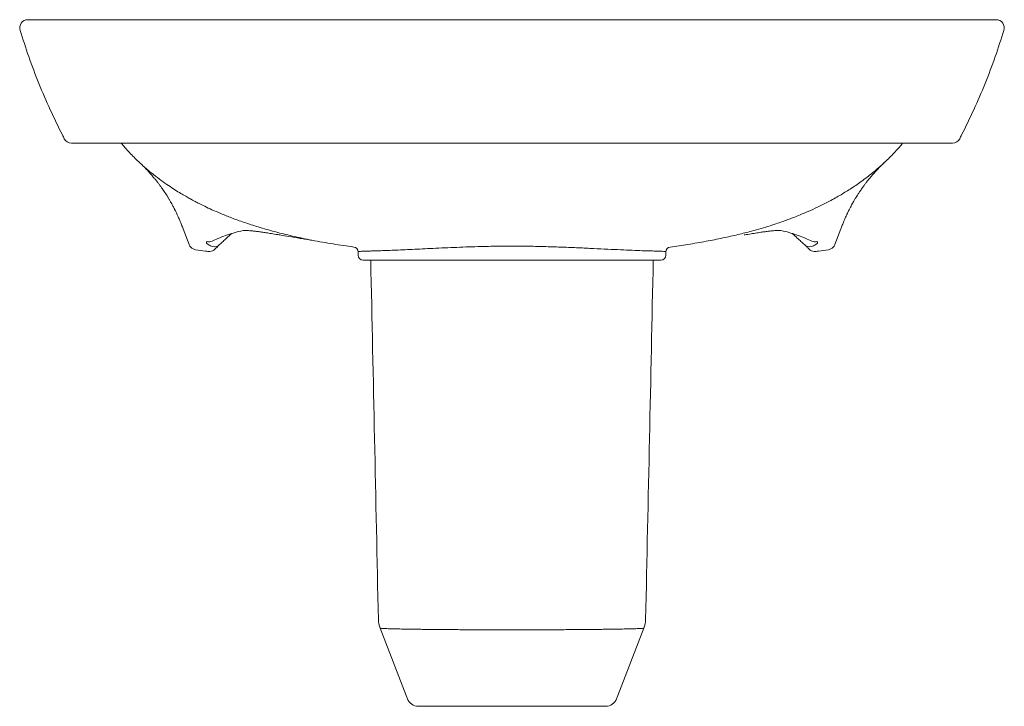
# Model space of a CAD drawing. Header units: millimetres. Extents: x 3612.222 to 3612.82, y 2112.165 to 2112.582.
import ezdxf

# ---------------------------------------------------------------- set-up
doc = ezdxf.new("R2010")
doc.units = ezdxf.units.MM
doc.layers.add('SANINDUSA', color=3, linetype='Continuous')

msp = doc.modelspace()

# ---------------------------------------------------------------- linework, layer by layer
at = {"layer": 'SANINDUSA', "linetype": 'Continuous', "lineweight": 15}
for p, q in [((3612.32133, 2112.45501), (3612.32502, 2112.44546)), ((3612.72096, 2112.45498), (3612.71729, 2112.44546)), ((3612.42765, 2112.44118), (3612.42765, 2112.43911)), ((3612.61465, 2112.44118), (3612.61465, 2112.43911)), ((3612.43065, 2112.43611), (3612.61165, 2112.43611)), ((3612.44098, 2112.21257), (3612.45691, 2112.17152)), ((3612.60132, 2112.21257), (3612.58539, 2112.17152)), ((3612.45691, 2112.17152), (3612.4578, 2112.16925)), ((3612.58451, 2112.16925), (3612.58539, 2112.17152))]:
    msp.add_line(p, q, dxfattribs=at)
for centre, radius, start, end in [((3612.22705, 2112.57711), 0.005, 89.99953, 197.20938), ((3612.81525, 2112.57711), 0.005, 342.77919, 90.0003), ((3612.25357, 2112.51211), 0.005, 207.47398, 269.89164), ((3612.78873, 2112.51211), 0.005, 270.10821, 332.49657), ((3612.33701, 2112.45232), 0.00514, 258.67821, 292.06556), ((3612.34021, 2112.44904), 0.00484, 259.91303, 313.43237), ((3612.70209, 2112.44904), 0.00484, 226.56763, 280.08697), ((3612.70529, 2112.45224), 0.00505, 247.4927, 281.45539), ((3612.42465, 2112.44105), 0.003, 0.34586, 82.40839), ((3612.43065, 2112.43911), 0.003, 180, 270), ((3612.61165, 2112.43911), 0.003, 270, 0), ((3612.61765, 2112.44105), 0.003, 97.53597, 179.65425), ((3612.45496, 2112.218), 0.015, 181.21846, 201.21819), ((3612.58734, 2112.218), 0.015, 338.78181, 358.78154), ((3612.46422, 2112.17204), 0.007, 201.2182, 270), ((3612.57808, 2112.17204), 0.007, 270, 338.7818)]:
    msp.add_arc(centre, radius, start, end, dxfattribs=at)
for points, knots in [([(3612.22708, 2112.58211), (3612.22707, 2112.58211), (3612.22693, 2112.58211), (3612.22744, 2112.58211), (3612.22869, 2112.58211), (3612.23095, 2112.58211), (3612.23413, 2112.58211), (3612.23829, 2112.58211), (3612.24344, 2112.58211), (3612.24959, 2112.58211), (3612.25672, 2112.58211), (3612.26482, 2112.58211), (3612.27403, 2112.58211), (3612.28439, 2112.58211), (3612.29587, 2112.58211), (3612.30838, 2112.58211), (3612.32193, 2112.58211), (3612.33645, 2112.58211), (3612.35168, 2112.58211), (3612.36751, 2112.58211), (3612.38434, 2112.58211), (3612.40218, 2112.58211), (3612.421, 2112.58211), (3612.44021, 2112.58211), (3612.45969, 2112.58211), (3612.47933, 2112.58211), (3612.49984, 2112.58211), (3612.51379, 2112.58211), (3612.52115, 2112.58211)], [0, 0, 0, 0, 0.002349, 0.03982, 0.07738, 0.114954, 0.152482, 0.189925, 0.226646, 0.263487, 0.30036, 0.337185, 0.373892, 0.41237, 0.450898, 0.489379, 0.529251, 0.569252, 0.609313, 0.649344, 0.689241, 0.732782, 0.776472, 0.820255, 0.864059, 0.907798, 0.951373, 1, 1, 1, 1]), ([(3612.81522, 2112.58211), (3612.81523, 2112.58211), (3612.81538, 2112.58211), (3612.81487, 2112.58211), (3612.81361, 2112.58211), (3612.81135, 2112.58211), (3612.80817, 2112.58211), (3612.80402, 2112.58211), (3612.79886, 2112.58211), (3612.79272, 2112.58211), (3612.78558, 2112.58211), (3612.77748, 2112.58211), (3612.76827, 2112.58211), (3612.75791, 2112.58211), (3612.74643, 2112.58211), (3612.73392, 2112.58211), (3612.72037, 2112.58211), (3612.70585, 2112.58211), (3612.69062, 2112.58211), (3612.67479, 2112.58211), (3612.65796, 2112.58211), (3612.64012, 2112.58211), (3612.6213, 2112.58211), (3612.60209, 2112.58211), (3612.58261, 2112.58211), (3612.56297, 2112.58211), (3612.54247, 2112.58211), (3612.52851, 2112.58211), (3612.52115, 2112.58211)], [0, 0, 0, 0, 0.002349, 0.03982, 0.07738, 0.114954, 0.152482, 0.189925, 0.226646, 0.263487, 0.30036, 0.337185, 0.373892, 0.41237, 0.450898, 0.489379, 0.529251, 0.569252, 0.609313, 0.649344, 0.689241, 0.732782, 0.776472, 0.820255, 0.864059, 0.907798, 0.951373, 1, 1, 1, 1]), ([(3612.22231, 2112.57563), (3612.22401, 2112.5703), (3612.22749, 2112.55944), (3612.23365, 2112.54336), (3612.24042, 2112.52745), (3612.24549, 2112.51716), (3612.248, 2112.51208)], [0, 0, 0, 0, 0.244474, 0.49857, 0.752383, 1, 1, 1, 1]), ([(3612.79431, 2112.51208), (3612.79681, 2112.51716), (3612.80189, 2112.52745), (3612.80866, 2112.54336), (3612.81481, 2112.55944), (3612.81829, 2112.5703), (3612.81999, 2112.57563)], [0, 0, 0, 0, 0.247617, 0.50143, 0.755526, 1, 1, 1, 1]), ([(3612.24796, 2112.51214), (3612.24817, 2112.51173), (3612.24857, 2112.51094), (3612.24898, 2112.51015), (3612.24917, 2112.50977)], [0, 0, 0, 0, 0.517436, 1, 1, 1, 1]), ([(3612.79313, 2112.50977), (3612.79333, 2112.51015), (3612.79373, 2112.51094), (3612.79414, 2112.51173), (3612.79434, 2112.51214)], [0, 0, 0, 0, 0.4825626, 1, 1, 1, 1]), ([(3612.52115, 2112.50711), (3612.51425, 2112.50711), (3612.50042, 2112.50711), (3612.47992, 2112.50711), (3612.45974, 2112.50711), (3612.44208, 2112.50711), (3612.42677, 2112.50711), (3612.41373, 2112.50711), (3612.4013, 2112.50711), (3612.38951, 2112.50711), (3612.37836, 2112.50711), (3612.36741, 2112.50711), (3612.35672, 2112.50711), (3612.34633, 2112.50711), (3612.33645, 2112.50711), (3612.3271, 2112.50711), (3612.3183, 2112.50711), (3612.30993, 2112.50711), (3612.30203, 2112.50711), (3612.29465, 2112.50711), (3612.2872, 2112.50711), (3612.27995, 2112.50711), (3612.27315, 2112.50711), (3612.26732, 2112.50711), (3612.26252, 2112.50711), (3612.25874, 2112.50711), (3612.25603, 2112.50711), (3612.25436, 2112.50711), (3612.25359, 2112.50711), (3612.25365, 2112.50711), (3612.25367, 2112.50711)], [0, 0, 0, 0, 0.049417, 0.099004, 0.147248, 0.195488, 0.228253, 0.261036, 0.293797, 0.3236, 0.353421, 0.383223, 0.413748, 0.444295, 0.474818, 0.504618, 0.534441, 0.564241, 0.59491, 0.625605, 0.656276, 0.696072, 0.73592, 0.775724, 0.817215, 0.858752, 0.900253, 0.940348, 0.980472, 1, 1, 1, 1]), ([(3612.2838, 2112.50711), (3612.28453, 2112.50621), (3612.28689, 2112.5033), (3612.29127, 2112.49872), (3612.29666, 2112.49358), (3612.30184, 2112.48917), (3612.30671, 2112.48539), (3612.31121, 2112.48217), (3612.3153, 2112.47945), (3612.31893, 2112.47718), (3612.32207, 2112.47532), (3612.32471, 2112.47382), (3612.32687, 2112.47264), (3612.3289, 2112.47155), (3612.3314, 2112.47026), (3612.33477, 2112.46859), (3612.33916, 2112.46654), (3612.34458, 2112.46418), (3612.35108, 2112.46159), (3612.35867, 2112.45884), (3612.36736, 2112.45603), (3612.37716, 2112.45324), (3612.38805, 2112.45056), (3612.39995, 2112.44805), (3612.41242, 2112.44582), (3612.42087, 2112.44463), (3612.42506, 2112.44403)], [0, 0, 0, 0, 0.024642, 0.079839, 0.129254, 0.173381, 0.212667, 0.247444, 0.277952, 0.304365, 0.326811, 0.345387, 0.360188, 0.372145, 0.38873, 0.411852, 0.441557, 0.477865, 0.520799, 0.570397, 0.626709, 0.689771, 0.75957, 0.835985, 0.91871, 1, 1, 1, 1]), ([(3612.52115, 2112.50711), (3612.52805, 2112.50711), (3612.54188, 2112.50711), (3612.56238, 2112.50711), (3612.58257, 2112.50711), (3612.60022, 2112.50711), (3612.61553, 2112.50711), (3612.62858, 2112.50711), (3612.641, 2112.50711), (3612.65279, 2112.50711), (3612.66394, 2112.50711), (3612.67489, 2112.50711), (3612.68558, 2112.50711), (3612.69597, 2112.50711), (3612.70586, 2112.50711), (3612.7152, 2112.50711), (3612.724, 2112.50711), (3612.73238, 2112.50711), (3612.74027, 2112.50711), (3612.74766, 2112.50711), (3612.7551, 2112.50711), (3612.76236, 2112.50711), (3612.76916, 2112.50711), (3612.77498, 2112.50711), (3612.77979, 2112.50711), (3612.78356, 2112.50711), (3612.78627, 2112.50711), (3612.78794, 2112.50711), (3612.78871, 2112.50711), (3612.78865, 2112.50711), (3612.78863, 2112.50711)], [0, 0, 0, 0, 0.049417, 0.099004, 0.147248, 0.195488, 0.228253, 0.261036, 0.293797, 0.3236, 0.353421, 0.383223, 0.413748, 0.444295, 0.474818, 0.504618, 0.534441, 0.564241, 0.59491, 0.625605, 0.656276, 0.696072, 0.73592, 0.775724, 0.817215, 0.858752, 0.900253, 0.940348, 0.980472, 1, 1, 1, 1]), ([(3612.61725, 2112.44403), (3612.62084, 2112.44454), (3612.6281, 2112.44556), (3612.6388, 2112.4474), (3612.64895, 2112.4494), (3612.65813, 2112.45148), (3612.66592, 2112.45346), (3612.6724, 2112.45529), (3612.6777, 2112.4569), (3612.68228, 2112.4584), (3612.68616, 2112.45974), (3612.68943, 2112.46093), (3612.69272, 2112.46218), (3612.69658, 2112.46371), (3612.7014, 2112.46575), (3612.70704, 2112.46833), (3612.71345, 2112.47152), (3612.7201, 2112.47518), (3612.72686, 2112.47932), (3612.73362, 2112.48393), (3612.74, 2112.48882), (3612.74592, 2112.4939), (3612.75133, 2112.49909), (3612.75557, 2112.50355), (3612.75784, 2112.50632), (3612.75848, 2112.50711)], [0, 0, 0, 0, 0.0696425, 0.1408048, 0.2059411, 0.2648282, 0.3173527, 0.3562271, 0.3906397, 0.4205925, 0.4460968, 0.4671781, 0.485538, 0.5122515, 0.5448352, 0.5832853, 0.6276292, 0.6779603, 0.7246284, 0.7758224, 0.8319015, 0.8774931, 0.9264537, 0.9790774, 1, 1, 1, 1]), ([(3612.29645, 2112.49388), (3612.29675, 2112.49359), (3612.2976, 2112.49275), (3612.29911, 2112.49118), (3612.30088, 2112.48925), (3612.30259, 2112.48729), (3612.30404, 2112.48556), (3612.3053, 2112.484), (3612.30645, 2112.48251), (3612.30746, 2112.48115), (3612.30845, 2112.47979), (3612.3094, 2112.47842), (3612.31042, 2112.47692), (3612.31124, 2112.47566), (3612.3121, 2112.47429), (3612.3129, 2112.47296), (3612.31369, 2112.47159), (3612.31434, 2112.47043), (3612.31481, 2112.46956), (3612.31514, 2112.46896), (3612.31545, 2112.46837), (3612.31574, 2112.46781), (3612.31604, 2112.46722), (3612.31642, 2112.46648), (3612.31694, 2112.46543), (3612.31761, 2112.46403), (3612.31844, 2112.46221), (3612.3194, 2112.45999), (3612.32039, 2112.45758), (3612.32103, 2112.45583), (3612.32133, 2112.45501)], [0, 0, 0, 0, 0.038318, 0.1105028, 0.1755398, 0.2339425, 0.2804627, 0.3256819, 0.3695907, 0.4106855, 0.445065, 0.4726156, 0.4971523, 0.5275002, 0.5641381, 0.6070812, 0.6503976, 0.6893337, 0.706475, 0.7226164, 0.7377609, 0.7519117, 0.7651248, 0.7812235, 0.8025608, 0.8320611, 0.8678431, 0.9098581, 0.9580426, 1, 1, 1, 1]), ([(3612.72096, 2112.45498), (3612.72125, 2112.45576), (3612.72184, 2112.45737), (3612.72271, 2112.45953), (3612.72349, 2112.46135), (3612.72406, 2112.46264), (3612.72445, 2112.4635), (3612.72472, 2112.46407), (3612.72502, 2112.46471), (3612.72543, 2112.46557), (3612.72603, 2112.46677), (3612.72673, 2112.46814), (3612.72747, 2112.46954), (3612.72815, 2112.47076), (3612.72874, 2112.4718), (3612.72925, 2112.47267), (3612.72976, 2112.47354), (3612.73036, 2112.47451), (3612.73111, 2112.47571), (3612.73208, 2112.4772), (3612.73321, 2112.47888), (3612.73441, 2112.48058), (3612.73554, 2112.48211), (3612.73654, 2112.48341), (3612.73739, 2112.48449), (3612.73811, 2112.48537), (3612.7387, 2112.48608), (3612.73933, 2112.48684), (3612.7402, 2112.48785), (3612.74135, 2112.48916), (3612.74284, 2112.49078), (3612.74456, 2112.49259), (3612.74651, 2112.49455), (3612.74791, 2112.49588), (3612.74863, 2112.49657)], [0, 0, 0, 0, 0.036772, 0.076619, 0.108562, 0.130951, 0.146526, 0.156257, 0.16632, 0.184969, 0.207099, 0.237334, 0.265818, 0.291083, 0.310907, 0.328143, 0.342846, 0.360657, 0.385266, 0.416688, 0.454001, 0.493874, 0.530477, 0.563759, 0.593724, 0.619934, 0.643441, 0.669057, 0.698037, 0.745272, 0.799361, 0.860286, 0.928018, 1, 1, 1, 1]), ([(3612.33894, 2112.44756), (3612.3401, 2112.4481), (3612.34287, 2112.44939), (3612.34717, 2112.45105), (3612.35182, 2112.45258), (3612.35535, 2112.45355), (3612.35734, 2112.45392), (3612.35784, 2112.45401)], [0, 0, 0, 0, 0.18017, 0.430635, 0.676698, 0.918941, 1, 1, 1, 1]), ([(3612.35085, 2112.45222), (3612.34982, 2112.45131), (3612.34801, 2112.4497), (3612.34556, 2112.44744), (3612.34422, 2112.44617), (3612.34354, 2112.44553)], [0, 0, 0, 0, 0.390443, 0.692436, 1, 1, 1, 1]), ([(3612.35781, 2112.454), (3612.35781, 2112.454), (3612.35779, 2112.45399), (3612.358, 2112.45403), (3612.35845, 2112.45406), (3612.35924, 2112.45407), (3612.36036, 2112.45404), (3612.36184, 2112.45396), (3612.36368, 2112.45379), (3612.36585, 2112.45355), (3612.36833, 2112.45322), (3612.3711, 2112.4528), (3612.37426, 2112.45231), (3612.37725, 2112.45182), (3612.37929, 2112.45148), (3612.38005, 2112.45135)], [0, 0, 0, 0, 0.00308, 0.050107, 0.105501, 0.169877, 0.242961, 0.32388, 0.411524, 0.504732, 0.602282, 0.703361, 0.805024, 0.927867, 1, 1, 1, 1]), ([(3612.38005, 2112.45135), (3612.3822, 2112.45099), (3612.38611, 2112.45033), (3612.39135, 2112.44946), (3612.39606, 2112.4487), (3612.39844, 2112.44832), (3612.39962, 2112.44813), (3612.39963, 2112.44813)], [0, 0, 0, 0, 0.266142, 0.632223, 0.81536, 0.998459, 1, 1, 1, 1]), ([(3612.66222, 2112.45135), (3612.66299, 2112.45148), (3612.66507, 2112.45182), (3612.66821, 2112.45233), (3612.67145, 2112.45284), (3612.67429, 2112.45327), (3612.6768, 2112.45359), (3612.67901, 2112.45383), (3612.68084, 2112.45398), (3612.68225, 2112.45406), (3612.68333, 2112.45407), (3612.68404, 2112.45405), (3612.68443, 2112.45401), (3612.68446, 2112.454), (3612.68447, 2112.454)], [0, 0, 0, 0, 0.073544, 0.197784, 0.311807, 0.407734, 0.508586, 0.609175, 0.695468, 0.775828, 0.849069, 0.913986, 0.969778, 1, 1, 1, 1]), ([(3612.68446, 2112.45401), (3612.68499, 2112.45391), (3612.68703, 2112.45354), (3612.69052, 2112.45256), (3612.69505, 2112.45108), (3612.69931, 2112.44944), (3612.70211, 2112.44814), (3612.70336, 2112.44757)], [0, 0, 0, 0, 0.0860335, 0.3299197, 0.5635033, 0.8059484, 1, 1, 1, 1]), ([(3612.69145, 2112.45222), (3612.69248, 2112.45131), (3612.6943, 2112.4497), (3612.69674, 2112.44744), (3612.69809, 2112.44617), (3612.69876, 2112.44553)], [0, 0, 0, 0, 0.3909814, 0.6927077, 1, 1, 1, 1]), ([(3612.32502, 2112.44546), (3612.32504, 2112.4454), (3612.32529, 2112.44482), (3612.32597, 2112.44384), (3612.32732, 2112.44281), (3612.32841, 2112.44255), (3612.32895, 2112.44242)], [0, 0, 0, 0, 0.040201, 0.361184, 0.679719, 1, 1, 1, 1]), ([(3612.33936, 2112.44427), (3612.33886, 2112.44446), (3612.33784, 2112.44483), (3612.3367, 2112.44539), (3612.33586, 2112.44595), (3612.33546, 2112.44647), (3612.33545, 2112.44693), (3612.33582, 2112.44716), (3612.33601, 2112.44728)], [0, 0, 0, 0, 0.157119, 0.3181216, 0.4864687, 0.6596225, 0.8273224, 1, 1, 1, 1]), ([(3612.34354, 2112.44553), (3612.34307, 2112.44508), (3612.34213, 2112.44417), (3612.34115, 2112.44321), (3612.34065, 2112.44273)], [0, 0, 0, 0, 0.493384, 1, 1, 1, 1]), ([(3612.52115, 2112.44457), (3612.51771, 2112.44456), (3612.51079, 2112.44452), (3612.50139, 2112.44431), (3612.49302, 2112.44405), (3612.48564, 2112.44376), (3612.47844, 2112.44345), (3612.47155, 2112.44312), (3612.46508, 2112.44281), (3612.459, 2112.44252), (3612.4533, 2112.44226), (3612.44809, 2112.44203), (3612.44345, 2112.44186), (3612.43934, 2112.44172), (3612.43578, 2112.44161), (3612.43284, 2112.44153), (3612.43055, 2112.44146), (3612.4289, 2112.44138), (3612.42785, 2112.4413), (3612.42772, 2112.44122), (3612.42765, 2112.44118)], [0, 0, 0, 0, 0.070223, 0.141333, 0.194247, 0.24716, 0.301611, 0.356062, 0.408937, 0.461811, 0.516218, 0.570625, 0.62353, 0.676436, 0.730881, 0.785326, 0.838226, 0.891127, 0.945563, 1, 1, 1, 1]), ([(3612.52115, 2112.44457), (3612.52461, 2112.44455), (3612.53154, 2112.44452), (3612.54183, 2112.44429), (3612.55191, 2112.44396), (3612.56164, 2112.44355), (3612.57086, 2112.44312), (3612.57944, 2112.4427), (3612.5873, 2112.44233), (3612.59433, 2112.44203), (3612.60042, 2112.4418), (3612.60552, 2112.44164), (3612.60958, 2112.44153), (3612.61247, 2112.44143), (3612.6143, 2112.44133), (3612.61453, 2112.44123), (3612.61465, 2112.44118)], [0, 0, 0, 0, 0.070682, 0.141366, 0.212863, 0.284588, 0.356087, 0.42753, 0.4992, 0.570642, 0.642129, 0.713846, 0.785334, 0.856813, 0.928521, 1, 1, 1, 1]), ([(3612.69876, 2112.44553), (3612.69923, 2112.44508), (3612.70018, 2112.44417), (3612.70116, 2112.44321), (3612.70165, 2112.44273)], [0, 0, 0, 0, 0.493384, 1, 1, 1, 1]), ([(3612.70294, 2112.44427), (3612.70344, 2112.44446), (3612.70446, 2112.44483), (3612.70561, 2112.44539), (3612.70644, 2112.44595), (3612.70685, 2112.44647), (3612.70685, 2112.44693), (3612.70648, 2112.44716), (3612.7063, 2112.44728)], [0, 0, 0, 0, 0.157119, 0.3181216, 0.4864687, 0.6596225, 0.8273224, 1, 1, 1, 1]), ([(3612.71729, 2112.44546), (3612.71726, 2112.4454), (3612.71701, 2112.44482), (3612.71633, 2112.44384), (3612.71498, 2112.44281), (3612.7139, 2112.44255), (3612.71335, 2112.44242)], [0, 0, 0, 0, 0.040201, 0.361184, 0.679719, 1, 1, 1, 1]), ([(3612.32895, 2112.44242), (3612.33093, 2112.44213), (3612.33342, 2112.44178), (3612.33591, 2112.44143), (3612.33641, 2112.44136)], [0, 0, 0, 0, 0.796473, 1, 1, 1, 1]), ([(3612.33641, 2112.44136), (3612.3368, 2112.44133), (3612.33776, 2112.44125), (3612.3393, 2112.44165), (3612.3402, 2112.44237), (3612.34065, 2112.44273)], [0, 0, 0, 0, 0.252832, 0.627398, 1, 1, 1, 1]), ([(3612.70589, 2112.44136), (3612.7055, 2112.44133), (3612.70454, 2112.44125), (3612.703, 2112.44165), (3612.7021, 2112.44237), (3612.70165, 2112.44273)], [0, 0, 0, 0, 0.252832, 0.627398, 1, 1, 1, 1]), ([(3612.71335, 2112.44242), (3612.71137, 2112.44213), (3612.70889, 2112.44178), (3612.7064, 2112.44143), (3612.70589, 2112.44136)], [0, 0, 0, 0, 0.796473, 1, 1, 1, 1]), ([(3612.43532, 2112.43611), (3612.43609, 2112.4), (3612.43764, 2112.32722), (3612.43919, 2112.25438), (3612.43997, 2112.21768)], [0, 0, 0, 0, 0.496161, 1, 1, 1, 1]), ([(3612.60234, 2112.21768), (3612.60312, 2112.25438), (3612.60467, 2112.32721), (3612.60621, 2112.4), (3612.60698, 2112.43611)], [0, 0, 0, 0, 0.503862, 1, 1, 1, 1]), ([(3612.52115, 2112.21151), (3612.51844, 2112.21151), (3612.51573, 2112.21151), (3612.51233, 2112.21152), (3612.51165, 2112.21152), (3612.51029, 2112.21152), (3612.50961, 2112.21152), (3612.50759, 2112.21153), (3612.50625, 2112.21153), (3612.50226, 2112.21154), (3612.49965, 2112.21154), (3612.49449, 2112.21157), (3612.49194, 2112.21158), (3612.48819, 2112.2116), (3612.48695, 2112.21161), (3612.48449, 2112.21163), (3612.48328, 2112.21163), (3612.47971, 2112.21166), (3612.47742, 2112.21167), (3612.47298, 2112.21172), (3612.47085, 2112.21174), (3612.46776, 2112.21177), (3612.46675, 2112.21179), (3612.46478, 2112.21181), (3612.46381, 2112.21182), (3612.46099, 2112.21186), (3612.45923, 2112.21189), (3612.45594, 2112.21195), (3612.45441, 2112.21198), (3612.45158, 2112.21204), (3612.45027, 2112.21207), (3612.44849, 2112.21212), (3612.44792, 2112.21213), (3612.44685, 2112.21217), (3612.44635, 2112.21218), (3612.44494, 2112.21223), (3612.44414, 2112.21227), (3612.4428, 2112.21234), (3612.44227, 2112.21237), (3612.44147, 2112.21244), (3612.44121, 2112.21248), (3612.44104, 2112.21252), (3612.44102, 2112.21253), (3612.44099, 2112.21254), (3612.44099, 2112.21255), (3612.44098, 2112.21256), (3612.44098, 2112.21256), (3612.44098, 2112.21257), (3612.44098, 2112.21257), (3612.44098, 2112.21257), (3612.44098, 2112.21257), (3612.44098, 2112.21257), (3612.44098, 2112.21257), (3612.44098, 2112.21257)], [0, 0, 0, 0, 0.0625, 0.0625, 0.078125, 0.078125, 0.09375, 0.09375, 0.125, 0.125, 0.1875, 0.1875, 0.25, 0.25, 0.28125, 0.28125, 0.3125, 0.3125, 0.375, 0.375, 0.4375, 0.4375, 0.46875, 0.46875, 0.5, 0.5, 0.5625, 0.5625, 0.625, 0.625, 0.6875, 0.6875, 0.71875, 0.71875, 0.75, 0.75, 0.8125, 0.8125, 0.875, 0.875, 0.9375, 0.9375, 0.953125, 0.953125, 0.960937, 0.960937, 0.96875, 0.96875, 0.976562, 0.976562, 0.984375, 0.984375, 1, 1, 1, 1]), ([(3612.52115, 2112.21151), (3612.52386, 2112.21151), (3612.52657, 2112.21151), (3612.52998, 2112.21152), (3612.53066, 2112.21152), (3612.53202, 2112.21152), (3612.53269, 2112.21152), (3612.53471, 2112.21153), (3612.53605, 2112.21153), (3612.54004, 2112.21154), (3612.54266, 2112.21154), (3612.54782, 2112.21157), (3612.55036, 2112.21158), (3612.55411, 2112.2116), (3612.55535, 2112.21161), (3612.55781, 2112.21163), (3612.55902, 2112.21163), (3612.56259, 2112.21166), (3612.56489, 2112.21167), (3612.56932, 2112.21172), (3612.57146, 2112.21174), (3612.57454, 2112.21177), (3612.57555, 2112.21179), (3612.57753, 2112.21181), (3612.5785, 2112.21182), (3612.58131, 2112.21186), (3612.58307, 2112.21189), (3612.58636, 2112.21195), (3612.58789, 2112.21198), (3612.59073, 2112.21204), (3612.59203, 2112.21207), (3612.59381, 2112.21212), (3612.59438, 2112.21213), (3612.59545, 2112.21217), (3612.59596, 2112.21218), (3612.59737, 2112.21223), (3612.59817, 2112.21227), (3612.5995, 2112.21234), (3612.60003, 2112.21237), (3612.60083, 2112.21244), (3612.6011, 2112.21248), (3612.60126, 2112.21252), (3612.60128, 2112.21253), (3612.60131, 2112.21254), (3612.60131, 2112.21255), (3612.60132, 2112.21256), (3612.60132, 2112.21256), (3612.60132, 2112.21257), (3612.60132, 2112.21257), (3612.60132, 2112.21257), (3612.60132, 2112.21257), (3612.60132, 2112.21257), (3612.60132, 2112.21257), (3612.60132, 2112.21257)], [0, 0, 0, 0, 0.0625, 0.0625, 0.078125, 0.078125, 0.09375, 0.09375, 0.125, 0.125, 0.1875, 0.1875, 0.25, 0.25, 0.28125, 0.28125, 0.3125, 0.3125, 0.375, 0.375, 0.4375, 0.4375, 0.46875, 0.46875, 0.5, 0.5, 0.5625, 0.5625, 0.625, 0.625, 0.6875, 0.6875, 0.71875, 0.71875, 0.75, 0.75, 0.8125, 0.8125, 0.875, 0.875, 0.9375, 0.9375, 0.953125, 0.953125, 0.960938, 0.960938, 0.96875, 0.96875, 0.976563, 0.976563, 0.984375, 0.984375, 1, 1, 1, 1]), ([(3612.52115, 2112.16504), (3612.5194, 2112.16504), (3612.51591, 2112.16504), (3612.51033, 2112.16504), (3612.50448, 2112.16504), (3612.49846, 2112.16504), (3612.49274, 2112.16504), (3612.48737, 2112.16504), (3612.48243, 2112.16504), (3612.47772, 2112.16504), (3612.47343, 2112.16504), (3612.46973, 2112.16504), (3612.46703, 2112.16504), (3612.46533, 2112.16504), (3612.46441, 2112.16504), (3612.4642, 2112.16504), (3612.46422, 2112.16504), (3612.46422, 2112.16504)], [0, 0, 0, 0, 0.056094, 0.112188, 0.180522, 0.249073, 0.317408, 0.385669, 0.454147, 0.522407, 0.602388, 0.68272, 0.7627, 0.83089, 0.899327, 0.967622, 1, 1, 1, 1]), ([(3612.52115, 2112.16504), (3612.5229, 2112.16504), (3612.5264, 2112.16504), (3612.53197, 2112.16504), (3612.53783, 2112.16504), (3612.54384, 2112.16504), (3612.54957, 2112.16504), (3612.55493, 2112.16504), (3612.55987, 2112.16504), (3612.56458, 2112.16504), (3612.56888, 2112.16504), (3612.57257, 2112.16504), (3612.57527, 2112.16504), (3612.57698, 2112.16504), (3612.5779, 2112.16504), (3612.5781, 2112.16504), (3612.57809, 2112.16504), (3612.57808, 2112.16504)], [0, 0, 0, 0, 0.056094, 0.112188, 0.180522, 0.249073, 0.317408, 0.385669, 0.454147, 0.522407, 0.602388, 0.68272, 0.7627, 0.83089, 0.899327, 0.967622, 1, 1, 1, 1])]:
    msp.add_open_spline(points, degree=3, knots=knots, dxfattribs=at)

doc.saveas('drawing.dxf')
